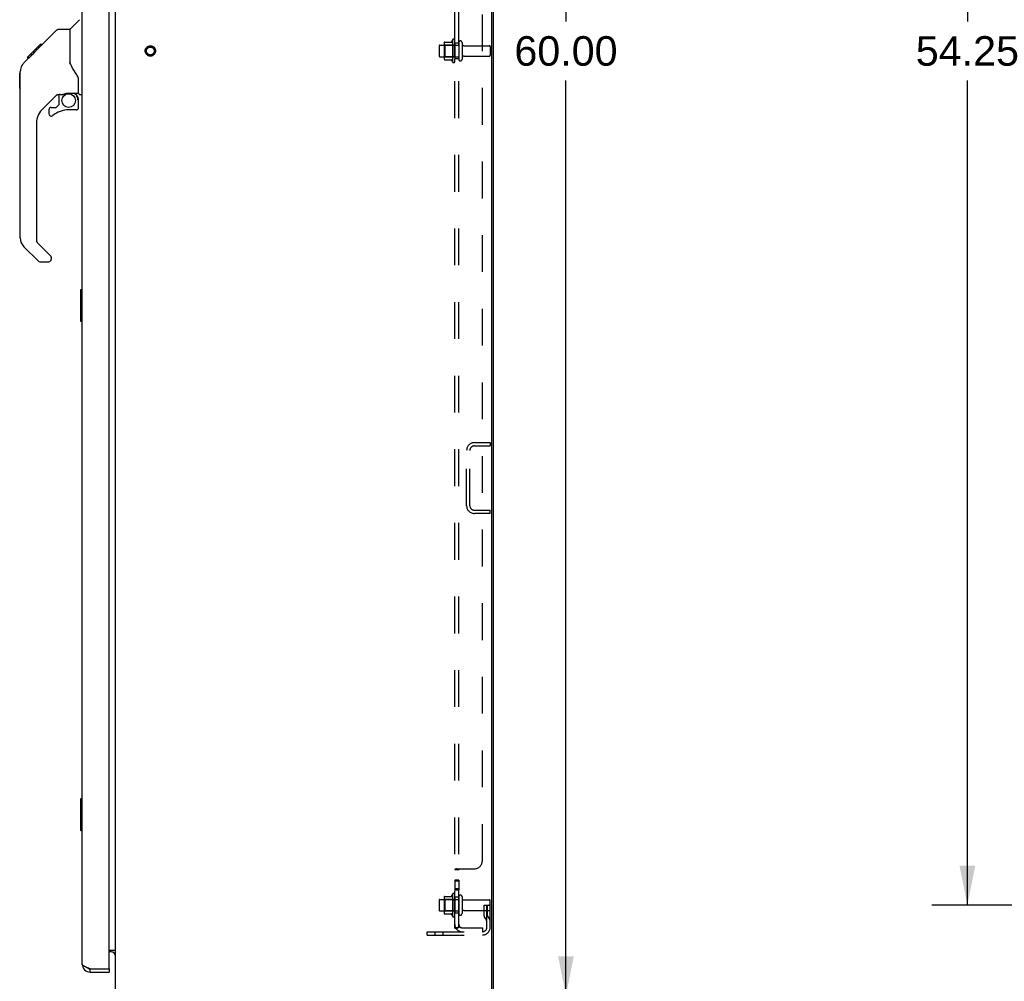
# Model space of a CAD drawing. Header units: inches. Extents: x 0 to 212, y 0 to 138.
# Tile 28 of 33: x 111 to 142, y 46 to 77. Entities that reach past the tile are written whole.
import ezdxf

# ---------------------------------------------------------------- set-up
doc = ezdxf.new("R2010")
doc.units = ezdxf.units.IN
doc.header["$LTSCALE"] = 11.6875
doc.header["$MEASUREMENT"] = 0
doc.linetypes.add('HIDDEN', pattern=[0.2, 0.1, -0.1])
doc.layers.get('0').update_dxf_attribs({"linetype": 'CONTINUOUS'})
for name, color, linetype in [('02___PRT_ALL_AXES', 7, 'CONTINUOUS'), ('BACK_SPLIT_NO', 7, 'CONTINUOUS'), ('DEFAULT_2', 8, 'HIDDEN'), ('DIMENSIONS', 7, 'CONTINUOUS')]:
    doc.layers.add(name, color=color, linetype=linetype)
doc.styles.get("Standard").update_dxf_attribs({"font": 'arial.ttf'})
doc.dimstyles.new('DIMSTYLE_1', dxfattribs={"dimtxt": 0.9375, "dimasz": 1.25, "dimexe": 0.09, "dimexo": 0.07, "dimgap": 0.0375, "dimtad": 0, "dimtih": 1, "dimtoh": 1, "dimzin": 4, "dimdsep": 46, "dimtxsty": 'Standard', "dimblk": '_FILLED', "dimblk1": '_FILLED', "dimblk2": '_FILLED', "dimcen": 0.09, "dimazin": 1, "dimtfac": 1, "dimtdec": 3, "dimtofl": 0, "dimtmove": 0, "dimatfit": 3, "dimldrblk": '_FILLED', "dimfxl": 0, "dimtolj": 1, "dimtzin": 4, "dimarcsym": 0})

# ---------------------------------------------------------------- blocks, each defined once
blk = doc.blocks.new('_FILLED')
at = {"color": 0, "linetype": 'ByBlock'}
blk.add_solid([(0, 0), (-1, 0.2), (-1, -0.2)], dxfattribs=at)
blk = doc.blocks.new('*D2')
at = {"layer": 'BACK_SPLIT_NO', "color": 2, "linetype": 'Continuous'}
for p, q in [((148.708, 102.803), (139.68, 102.803)), ((140.805, 102.803), (140.805, 76.616)), ((140.805, 48.553), (140.805, 74.741)), ((148.708, 48.553), (139.68, 48.553))]:
    blk.add_line(p, q, dxfattribs=at)
at = {"layer": 'BACK_SPLIT_NO', "color": 2, "linetype": 'Continuous', "xscale": 1.25, "yscale": 1.25, "zscale": 1.25}
for p, rotation in [((140.805, 102.803), 90), ((140.805, 48.553), 270)]:
    blk.add_blockref('_FILLED', p, dxfattribs=dict(at, rotation=rotation))
at = {"layer": 'BACK_SPLIT_NO', "color": 2, "linetype": 'Continuous', "insert": (140.805, 76.147), "char_height": 0.9375, "width": 3.27602, "attachment_point": 2, "line_spacing_factor": 0.9}
blk.add_mtext('54.25', dxfattribs=at)
blk = doc.blocks.new('*D12')
at = {"layer": 'DIMENSIONS', "color": 2, "linetype": 'Continuous'}
for p, q in [((126.517, 105.678), (129.183, 105.678)), ((128.058, 105.678), (128.058, 76.616)), ((128.058, 45.678), (128.058, 74.741)), ((126.517, 45.678), (129.183, 45.678))]:
    blk.add_line(p, q, dxfattribs=at)
at = {"layer": 'DIMENSIONS', "color": 2, "linetype": 'Continuous', "xscale": 1.25, "yscale": 1.25, "zscale": 1.25}
for p, rotation in [((128.058, 105.678), 90), ((128.058, 45.678), 270)]:
    blk.add_blockref('_FILLED', p, dxfattribs=dict(at, rotation=rotation))
at = {"layer": 'DIMENSIONS', "color": 2, "linetype": 'Continuous', "insert": (128.058, 76.147), "char_height": 0.9375, "width": 3.27602, "attachment_point": 2, "line_spacing_factor": 0.9}
blk.add_mtext('60.00', dxfattribs=at)

msp = doc.modelspace()

# ---------------------------------------------------------------- linework, layer by layer
at = {"color": 3, "linetype": 'Continuous'}
for p, q in [((113.756, 45.782), (113.756, 105.574)), ((125.704, 45.842), (125.704, 105.514)), ((125.756, 45.782), (125.756, 105.574)), ((113.552, 46.552), (113.552, 104.804)), ((112.698, 46.675), (112.698, 104.682)), ((113.552, 47.126), (113.756, 47.126)), ((112.868, 46.561), (112.856, 46.565)), ((112.879, 46.557), (112.868, 46.561)), ((112.891, 46.552), (112.879, 46.557)), ((112.903, 46.548), (112.891, 46.552)), ((112.921, 46.541), (112.903, 46.548)), ((112.945, 46.532), (112.921, 46.541)), ((112.945, 46.532), (113.532, 46.532)), ((112.945, 46.428), (113.552, 46.428))]:
    msp.add_line(p, q, dxfattribs=at)
at = {"color": 7, "linetype": 'Continuous'}
for p, q in [((112.31, 76.373), (112.608, 76.67)), ((111.264, 75.72), (111.888, 76.344)), ((111.944, 76.367), (112.305, 76.367)), ((112.305, 76.367), (112.305, 75.263)), ((110.955, 75.478), (111.365, 75.887)), ((111.123, 75.579), (111.256, 75.712)), ((111.272, 75.728), (111.205, 75.728)), ((111.264, 75.72), (111.228, 75.684)), ((111.281, 75.804), (111.348, 75.804)), ((111.365, 75.888), (111.367, 75.889)), ((111.365, 75.888), (111.432, 75.888)), ((111.431, 75.887), (111.365, 75.887)), ((111.367, 75.889), (111.433, 75.889)), ((110.845, 75.3), (111.123, 75.579)), ((110.951, 75.474), (110.954, 75.477)), ((110.951, 75.474), (111.018, 75.474)), ((110.954, 75.477), (111.021, 75.477)), ((110.955, 75.478), (111.022, 75.478)), ((111.103, 75.559), (111.036, 75.559)), ((111.123, 75.646), (111.19, 75.646)), ((111.15, 75.606), (111.123, 75.579)), ((110.731, 75.052), (110.73, 75.023)), ((110.736, 75.094), (110.731, 75.052)), ((110.746, 75.135), (110.736, 75.094)), ((110.76, 75.174), (110.746, 75.135)), ((110.778, 75.211), (110.76, 75.174)), ((110.8, 75.247), (110.778, 75.211)), ((112.325, 75.27), (112.305, 75.325)), ((112.354, 75.202), (112.325, 75.27)), ((110.71, 74.972), (110.73, 74.991)), ((110.71, 74.495), (110.71, 74.972)), ((110.73, 69.739), (110.73, 75.023)), ((112.58, 74.339), (112.58, 74.746)), ((110.71, 74.495), (110.73, 74.476)), ((111.916, 74.305), (111.415, 73.804)), ((111.95, 74.295), (111.95, 73.968)), ((111.993, 74.3), (112.08, 74.3)), ((112.258, 74.341), (112.265, 74.341)), ((112.265, 74.341), (112.561, 74.341)), ((112.523, 74.262), (112.443, 74.341)), ((112.515, 74.254), (112.508, 74.248)), ((112.561, 74.122), (112.58, 74.122)), ((112.58, 73.885), (112.58, 74.122)), ((112.62, 74.3), (112.698, 74.3)), ((111.635, 73.806), (111.635, 73.687)), ((111.714, 73.885), (111.867, 73.885)), ((111.875, 73.888), (111.947, 73.96)), ((112.502, 73.806), (112.265, 73.806)), ((111.242, 73.386), (111.242, 69.653)), ((111.297, 69.008), (110.845, 69.46)), ((111.265, 69.598), (111.7, 69.162)), ((111.714, 69.129), (111.714, 69.064)), ((111.353, 68.985), (111.635, 68.985)), ((112.638, 68.08), (112.638, 67.11)), ((112.698, 68.095), (112.653, 68.095)), ((112.685, 67.995), (112.685, 67.195)), ((112.653, 67.095), (112.698, 67.095)), ((112.638, 51.913), (112.638, 50.943)), ((112.698, 51.928), (112.653, 51.928)), ((112.685, 51.828), (112.685, 51.028)), ((112.653, 50.928), (112.698, 50.928)), ((113.614, 47.074), (113.552, 47.074)), ((113.752, 47.042), (113.753, 47.044)), ((112.945, 46.428), (112.945, 46.532)), ((113.532, 46.532), (113.552, 46.532)), ((113.552, 46.532), (113.552, 46.428))]:
    msp.add_line(p, q, dxfattribs=at)
for points in [[(111.888, 76.344), (111.896, 76.351), (111.904, 76.356), (111.913, 76.361), (111.923, 76.364), (111.933, 76.366), (111.944, 76.367)], [(111.228, 75.684), (111.206, 75.662), (111.184, 75.64), (111.15, 75.606)], [(110.845, 75.3), (110.826, 75.28), (110.8, 75.247)], [(112.527, 74.917), (112.478, 74.988), (112.43, 75.064), (112.389, 75.135), (112.354, 75.202)], [(112.58, 74.746), (112.579, 74.77), (112.575, 74.805), (112.566, 74.839), (112.553, 74.871), (112.538, 74.9), (112.527, 74.917)], [(112.08, 74.3), (112.089, 74.301), (112.097, 74.303), (112.107, 74.306), (112.119, 74.31), (112.132, 74.315), (112.147, 74.32), (112.163, 74.325), (112.181, 74.33), (112.2, 74.335), (112.219, 74.338), (112.239, 74.34), (112.258, 74.341)], [(112.56, 74.122), (112.56, 74.136), (112.558, 74.15), (112.555, 74.164), (112.552, 74.177), (112.547, 74.19), (112.541, 74.203), (112.534, 74.215), (112.526, 74.227), (112.518, 74.238), (112.508, 74.248)], [(112.523, 74.262), (112.522, 74.262), (112.522, 74.261), (112.521, 74.26), (112.52, 74.259), (112.519, 74.258), (112.515, 74.254)], [(112.683, 68.031), (112.684, 68.025), (112.684, 68.019), (112.685, 68.013), (112.685, 68.007), (112.685, 68.001), (112.685, 67.995)], [(112.685, 67.195), (112.685, 67.188), (112.685, 67.182), (112.685, 67.176), (112.684, 67.17), (112.684, 67.164), (112.683, 67.159)], [(112.683, 51.864), (112.684, 51.859), (112.684, 51.853), (112.685, 51.847), (112.685, 51.841), (112.685, 51.834), (112.685, 51.828)], [(112.685, 51.028), (112.685, 51.022), (112.685, 51.016), (112.685, 51.009), (112.684, 51.003), (112.684, 50.998), (112.683, 50.992)], [(113.727, 47.018), (113.727, 47.018), (113.727, 47.019), (113.727, 47.019), (113.728, 47.02), (113.729, 47.021), (113.73, 47.022), (113.731, 47.023), (113.733, 47.025), (113.734, 47.026)], [(113.734, 47.026), (113.738, 47.029), (113.74, 47.031), (113.743, 47.033), (113.745, 47.034)], [(113.745, 47.034), (113.747, 47.036), (113.749, 47.038), (113.75, 47.04), (113.752, 47.042)], [(113.753, 47.044), (113.755, 47.046), (113.756, 47.047), (113.756, 47.049), (113.756, 47.05), (113.756, 47.052)]]:
    msp.add_lwpolyline(points, dxfattribs=at)
at = {"color": 3, "linetype": 'Continuous'}
msp.add_lwpolyline([(112.856, 46.565), (112.845, 46.57), (112.84, 46.572), (112.834, 46.574), (112.829, 46.577), (112.823, 46.579), (112.818, 46.581), (112.813, 46.583), (112.808, 46.585), (112.803, 46.588), (112.798, 46.59), (112.793, 46.592), (112.789, 46.594), (112.784, 46.597), (112.779, 46.599), (112.775, 46.601), (112.771, 46.603), (112.766, 46.606), (112.762, 46.608), (112.758, 46.61), (112.754, 46.612), (112.751, 46.614), (112.747, 46.617), (112.743, 46.619), (112.74, 46.621), (112.737, 46.623), (112.733, 46.626), (112.73, 46.628), (112.728, 46.63), (112.725, 46.632), (112.722, 46.634), (112.72, 46.637), (112.717, 46.639), (112.715, 46.641), (112.713, 46.643), (112.711, 46.646), (112.709, 46.648), (112.707, 46.65), (112.706, 46.652), (112.704, 46.655), (112.703, 46.657), (112.702, 46.659), (112.701, 46.661), (112.7, 46.663), (112.7, 46.666), (112.699, 46.668), (112.699, 46.67), (112.699, 46.672), (112.698, 46.675)], dxfattribs=at)
at = {"color": 7, "linetype": 'Continuous'}
msp.add_circle((112.265, 74.101), 0.217, dxfattribs=at)
for centre, radius, start, end in [((112.324, 76.359), 0.0197, 135, 180), ((111.993, 74.103), 0.197, 90, 127.4405), ((112.383, 74.122), 0.197, 0, 45), ((112.561, 74.361), 0.0197, 270, 360), ((112.62, 74.339), 0.0394, 180, 270), ((111.832, 73.386), 0.591, 135, 180), ((111.714, 73.806), 0.0787, 90, 180), ((112.265, 73.019), 0.787, 90, 129.5212), ((111.867, 73.897), 0.0118, 270, 315), ((111.939, 73.968), 0.0118, 315, 360), ((112.502, 73.885), 0.0787, 270, 360), ((111.714, 73.687), 0.0787, 180, 309.5212), ((111.124, 69.739), 0.394, 180, 225), ((111.32, 69.653), 0.0787, 180, 225), ((111.667, 69.129), 0.0472, 0, 45), ((111.353, 69.064), 0.0787, 225, 270), ((111.635, 69.064), 0.0787, 270, 360), ((112.653, 68.08), 0.015, 90, 180), ((112.683, 68.08), 0.015, 0, 90), ((112.653, 67.11), 0.015, 180, 270), ((112.683, 67.11), 0.015, 270, 360), ((112.653, 51.913), 0.015, 90, 180), ((112.683, 51.913), 0.015, 0, 90), ((112.653, 50.943), 0.015, 180, 270), ((112.683, 50.943), 0.015, 270, 360), ((113.614, 46.932), 0.142, 0, 90), ((112.945, 46.675), 0.142, 228.6367, 270), ((112.862, 46.818), 0.26, 270, 272.6047)]:
    msp.add_arc(centre, radius, start, end, dxfattribs=at)
at = {"color": 3, "linetype": 'Continuous'}
for centre, radius, start, end in [((112.945, 46.675), 0.246, 180, 270), ((113.532, 46.552), 0.02, 270, 360)]:
    msp.add_arc(centre, radius, start, end, dxfattribs=at)
at = {"layer": '02___PRT_ALL_AXES', "color": 8, "linetype": 'HIDDEN'}
for p, q in [((124.457, 76.034), (124.457, 75.322)), ((124.527, 75.928), (124.527, 76.012)), ((124.057, 75.861), (124.652, 75.861)), ((124.527, 75.928), (124.527, 75.428)), ((124.652, 75.928), (124.527, 75.928)), ((124.652, 75.928), (124.652, 75.428)), ((124.821, 75.844), (125.622, 75.844)), ((124.057, 75.495), (124.652, 75.495)), ((124.527, 75.344), (124.527, 75.428)), ((124.652, 75.428), (124.527, 75.428)), ((124.821, 75.512), (125.622, 75.512)), ((124.652, 49.349), (124.527, 49.349)), ((124.527, 49.349), (124.527, 49.031)), ((124.652, 49.312), (124.527, 49.312)), ((124.652, 49.349), (124.652, 49.031)), ((124.457, 48.909), (124.457, 48.197)), ((124.652, 49.068), (124.527, 49.068)), ((124.652, 49.031), (124.527, 49.031)), ((124.527, 48.803), (124.527, 48.887)), ((124.652, 48.803), (124.527, 48.803)), ((124.527, 48.803), (124.527, 48.303)), ((124.652, 48.803), (124.652, 48.303)), ((124.057, 48.736), (124.652, 48.736)), ((124.821, 48.719), (125.622, 48.719)), ((124.057, 48.37), (124.652, 48.37)), ((124.652, 48.303), (124.527, 48.303)), ((124.527, 48.219), (124.527, 48.303)), ((124.821, 48.387), (125.622, 48.387))]:
    msp.add_line(p, q, dxfattribs=at)
msp.add_circle((114.86, 75.678), 0.124, dxfattribs=at)
for centre, radius, start, end in [((125.058, 75.678), 0.698, 149.3369, 156.0321), ((124.489, 76.012), 0.0384, 0, 145.5503), ((125.058, 75.678), 0.698, 203.9679, 210.6631), ((124.489, 75.344), 0.0384, 214.4497, 360), ((125.058, 48.553), 0.698, 149.3369, 156.0321), ((124.489, 48.887), 0.0384, 0, 145.5503), ((125.058, 48.553), 0.698, 203.9679, 210.6631), ((124.489, 48.219), 0.0384, 214.4497, 360)]:
    msp.add_arc(centre, radius, start, end, dxfattribs=at)
at = {"layer": 'DEFAULT_2', "color": 8, "linetype": 'HIDDEN'}
for p, q in [((124.527, 47.834), (124.527, 103.522)), ((124.652, 47.834), (124.652, 103.522)), ((125.402, 49.959), (125.402, 101.397)), ((124.027, 75.831), (124.027, 75.525)), ((124.191, 75.934), (124.191, 75.422)), ((124.211, 75.862), (124.191, 75.882)), ((124.202, 75.956), (124.43, 75.956)), ((124.211, 75.862), (124.211, 75.495)), ((124.507, 75.862), (124.211, 75.862)), ((124.507, 75.862), (124.527, 75.882)), ((124.507, 75.862), (124.507, 75.495)), ((124.758, 75.943), (124.758, 75.414)), ((125.652, 75.814), (125.652, 75.542)), ((124.211, 75.495), (124.191, 75.475)), ((124.202, 75.401), (124.43, 75.401)), ((124.507, 75.495), (124.211, 75.495)), ((124.507, 75.495), (124.527, 75.475)), ((125.149, 63.241), (125.652, 63.241)), ((125.652, 63.241), (125.652, 63.137)), ((124.902, 61.237), (124.902, 62.994)), ((125.006, 61.237), (125.006, 62.994)), ((125.149, 63.137), (125.652, 63.137)), ((125.149, 61.095), (125.652, 61.095)), ((125.652, 60.991), (125.149, 60.991)), ((125.652, 60.991), (125.652, 61.095)), ((124.652, 49.674), (124.527, 49.674)), ((124.581, 49.709), (125.152, 49.709)), ((124.672, 49.694), (124.67, 49.692)), ((124.191, 48.809), (124.191, 48.297)), ((124.202, 48.831), (124.43, 48.831)), ((124.758, 48.818), (124.758, 48.289)), ((124.027, 48.706), (124.027, 48.4)), ((124.211, 48.737), (124.191, 48.757)), ((124.507, 48.737), (124.211, 48.737)), ((124.211, 48.737), (124.211, 48.37)), ((124.507, 48.737), (124.527, 48.757)), ((124.507, 48.737), (124.507, 48.37)), ((125.458, 48.553), (125.548, 48.553)), ((125.458, 48.213), (125.458, 48.553)), ((125.548, 48.553), (125.652, 48.553)), ((125.548, 47.852), (125.548, 48.553)), ((125.562, 48.213), (125.562, 48.553)), ((125.652, 48.553), (125.613, 48.553)), ((125.652, 47.852), (125.652, 48.689)), ((124.211, 48.37), (124.191, 48.35)), ((124.202, 48.276), (124.43, 48.276)), ((124.507, 48.37), (124.211, 48.37)), ((124.507, 48.37), (124.527, 48.35)), ((125.562, 48.378), (125.458, 48.378)), ((125.564, 48.207), (125.613, 48.139)), ((124.581, 47.796), (124.678, 47.875)), ((125.48, 48.146), (125.529, 48.078)), ((123.652, 47.709), (125.406, 47.709)), ((123.652, 47.605), (123.652, 47.709)), ((123.652, 47.605), (125.406, 47.605)), ((123.899, 47.605), (123.899, 47.709)), ((124.155, 47.605), (124.155, 47.709)), ((124.652, 47.834), (124.527, 47.834)), ((124.764, 47.834), (125.402, 47.834)), ((125.402, 47.834), (125.402, 47.709))]:
    msp.add_line(p, q, dxfattribs=at)
for points in [[(124.547, 49.692), (124.543, 49.691), (124.541, 49.689), (124.538, 49.688), (124.535, 49.686), (124.533, 49.684), (124.531, 49.682), (124.529, 49.68), (124.528, 49.678), (124.528, 49.677), (124.528, 49.675), (124.527, 49.674)], [(124.528, 49.678), (124.528, 49.677), (124.528, 49.675)], [(124.535, 49.686), (124.533, 49.684), (124.531, 49.682), (124.529, 49.68)], [(124.554, 49.695), (124.55, 49.694), (124.547, 49.692)], [(124.581, 49.709), (124.579, 49.708), (124.577, 49.706), (124.574, 49.705), (124.571, 49.703), (124.568, 49.701), (124.564, 49.7), (124.561, 49.698), (124.554, 49.695)], [(124.667, 49.69), (124.663, 49.687), (124.661, 49.686), (124.659, 49.684), (124.657, 49.683), (124.656, 49.681), (124.655, 49.68), (124.654, 49.678), (124.653, 49.677), (124.653, 49.675), (124.652, 49.674)], [(124.654, 49.678), (124.653, 49.677), (124.653, 49.675), (124.652, 49.674)], [(124.659, 49.684), (124.657, 49.683), (124.656, 49.681), (124.655, 49.68)], [(124.678, 49.709), (124.678, 49.708), (124.678, 49.706), (124.678, 49.704), (124.678, 49.703), (124.678, 49.701), (124.677, 49.699), (124.676, 49.698), (124.675, 49.696), (124.674, 49.695), (124.672, 49.694), (124.67, 49.692), (124.669, 49.691), (124.667, 49.69)], [(124.678, 49.703), (124.678, 49.701), (124.677, 49.699), (124.676, 49.698)], [(124.678, 49.709), (124.678, 49.708), (124.678, 49.706), (124.678, 49.704)], [(124.656, 47.857), (124.656, 47.857), (124.656, 47.857), (124.656, 47.857), (124.656, 47.857), (124.656, 47.857), (124.655, 47.857), (124.655, 47.856), (124.654, 47.856), (124.654, 47.856), (124.653, 47.855), (124.653, 47.855), (124.652, 47.855), (124.651, 47.854), (124.651, 47.854), (124.65, 47.854), (124.65, 47.853), (124.649, 47.853), (124.648, 47.853), (124.648, 47.852), (124.647, 47.852), (124.646, 47.852), (124.645, 47.851), (124.645, 47.851), (124.644, 47.85), (124.643, 47.85), (124.642, 47.85), (124.642, 47.849), (124.641, 47.849), (124.64, 47.849), (124.639, 47.848), (124.639, 47.848), (124.638, 47.848), (124.637, 47.847), (124.636, 47.847), (124.635, 47.846), (124.634, 47.846), (124.633, 47.846), (124.632, 47.845), (124.632, 47.845), (124.631, 47.845), (124.63, 47.844), (124.629, 47.844), (124.628, 47.844), (124.627, 47.843), (124.626, 47.843), (124.625, 47.842), (124.624, 47.842), (124.623, 47.842), (124.621, 47.841), (124.62, 47.841), (124.619, 47.841), (124.618, 47.84), (124.617, 47.84), (124.616, 47.84), (124.615, 47.839), (124.614, 47.839), (124.613, 47.839), (124.612, 47.838), (124.611, 47.838), (124.609, 47.838), (124.608, 47.837), (124.607, 47.837), (124.606, 47.837), (124.605, 47.837), (124.604, 47.836), (124.604, 47.836), (124.603, 47.836), (124.602, 47.836), (124.601, 47.836), (124.6, 47.835), (124.599, 47.835), (124.598, 47.835), (124.597, 47.835), (124.596, 47.835), (124.595, 47.835), (124.595, 47.834), (124.594, 47.834), (124.594, 47.834), (124.593, 47.834), (124.593, 47.834), (124.593, 47.834)], [(124.67, 47.862), (124.667, 47.858), (124.665, 47.856), (124.663, 47.854), (124.661, 47.851), (124.659, 47.849), (124.657, 47.847), (124.656, 47.844), (124.655, 47.842), (124.654, 47.84), (124.653, 47.838), (124.653, 47.836), (124.652, 47.834)], [(124.652, 47.854), (124.653, 47.855), (124.653, 47.855), (124.654, 47.855), (124.654, 47.856), (124.655, 47.856), (124.655, 47.856), (124.656, 47.857), (124.656, 47.857), (124.656, 47.857), (124.656, 47.857), (124.656, 47.857)], [(124.678, 47.875), (124.678, 47.875), (124.678, 47.874), (124.678, 47.873), (124.678, 47.872), (124.678, 47.871), (124.677, 47.87), (124.676, 47.868), (124.675, 47.867), (124.674, 47.865), (124.672, 47.864), (124.67, 47.862)], [(124.557, 47.811), (124.55, 47.814), (124.547, 47.816), (124.543, 47.817), (124.541, 47.819), (124.538, 47.82), (124.535, 47.822), (124.533, 47.824), (124.531, 47.826), (124.529, 47.828), (124.528, 47.829), (124.528, 47.831), (124.528, 47.833), (124.527, 47.834)], [(124.581, 47.796), (124.579, 47.798), (124.577, 47.8), (124.574, 47.802), (124.571, 47.804), (124.568, 47.806), (124.564, 47.808), (124.561, 47.809), (124.557, 47.811)], [(124.593, 47.834), (124.593, 47.834), (124.593, 47.834), (124.593, 47.834), (124.593, 47.834), (124.593, 47.834), (124.594, 47.834), (124.594, 47.834), (124.595, 47.834), (124.595, 47.834), (124.596, 47.834)]]:
    msp.add_lwpolyline(points, dxfattribs=at)
for radius in [0.164, 0.124]:
    msp.add_circle((114.86, 75.678), radius, dxfattribs=at)
for centre, radius, start, end in [((124.705, 75.943), 0.053, 0, 180), ((124.057, 75.831), 0.03, 90, 180), ((124.333, 75.934), 0.141, 174.7919, 180), ((124.202, 75.946), 0.01, 90, 174.8062), ((124.411, 75.966), 0.01, 270, 336.0321), ((124.821, 75.907), 0.0625, 180, 270), ((125.622, 75.814), 0.03, 0, 90), ((124.057, 75.525), 0.03, 180, 270), ((124.333, 75.422), 0.141, 180, 185.2081), ((124.202, 75.411), 0.01, 185.1938, 270), ((124.411, 75.391), 0.01, 23.9679, 90), ((124.705, 75.414), 0.053, 180, 360), ((124.821, 75.45), 0.0625, 90, 180), ((125.622, 75.542), 0.03, 270, 360), ((125.149, 62.994), 0.246, 90, 180), ((125.149, 62.994), 0.142, 90, 180), ((125.149, 61.237), 0.246, 180, 270), ((125.149, 61.237), 0.142, 180, 270), ((125.152, 49.959), 0.25, 270, 360), ((124.333, 48.809), 0.141, 174.7919, 180), ((124.202, 48.821), 0.01, 90, 174.8062), ((124.411, 48.841), 0.01, 270, 336.0321), ((124.705, 48.818), 0.053, 0, 180), ((124.821, 48.782), 0.0625, 180, 270), ((124.057, 48.706), 0.03, 90, 180), ((125.622, 48.689), 0.03, 0, 90), ((124.057, 48.4), 0.03, 180, 270), ((124.333, 48.297), 0.141, 180, 185.2081), ((124.202, 48.286), 0.01, 185.1938, 270), ((124.411, 48.266), 0.01, 23.9679, 90), ((124.705, 48.289), 0.053, 180, 360), ((124.821, 48.325), 0.0625, 90, 180), ((125.572, 48.213), 0.114, 180, 215.7539), ((125.572, 48.213), 0.01, 180, 215.7539), ((125.622, 48.417), 0.03, 270, 360), ((124.764, 47.946), 0.237, 180, 270), ((124.764, 47.946), 0.112, 180, 270), ((125.406, 47.852), 0.246, 270, 360), ((125.406, 47.852), 0.142, 270, 360), ((125.444, 48.017), 0.104, 0, 35.7539), ((125.444, 48.017), 0.208, 0, 35.7539)]:
    msp.add_arc(centre, radius, start, end, dxfattribs=at)

# ---------------------------------------------------------------- dimensions: what is measured, and where the dimension line sits
at = {"layer": 'BACK_SPLIT_NO', "color": 2, "linetype": 'Continuous'}
dim = msp.add_linear_dim(base=(140.805, 48.553), p1=(148.778, 102.803), p2=(148.778, 48.553), angle=270, dimstyle='DIMSTYLE_1', dxfattribs=at)
dim.commit()
dim.dimension.update_dxf_attribs({"geometry": '*D2', "text_midpoint": (140.805, 75.673), "dimtype": 160})
at = {"layer": 'DIMENSIONS', "color": 2, "linetype": 'Continuous'}
dim = msp.add_linear_dim(base=(128.058, 45.678), p1=(126.447, 105.678), p2=(126.447, 45.678), angle=270, dimstyle='DIMSTYLE_1', dxfattribs=at)
dim.commit()
dim.dimension.update_dxf_attribs({"geometry": '*D12', "text_midpoint": (128.051, 75.673), "dimtype": 160})

doc.saveas('drawing.dxf')
